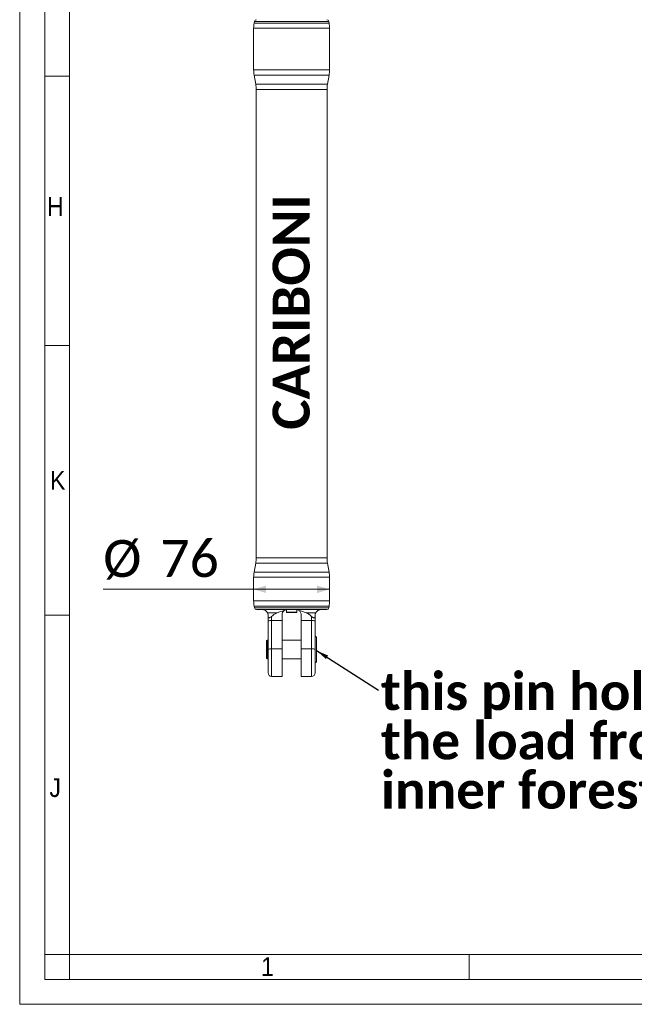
# Model space of a CAD drawing. Header units: millimetres. Extents: x 50 to 4179, y 50 to 2920.
# Tile 1 of 10: x 50 to 665, y 50 to 1036. Entities that reach past the tile are written whole.
import ezdxf

# ---------------------------------------------------------------- set-up
doc = ezdxf.new("R2010")
doc.units = ezdxf.units.MM
doc.header["$LTSCALE"] = 5
doc.linetypes.add('SLD-Solido', pattern=[0])
doc.styles.add('SLDTEXTSTYLE0', font='GOTHIC.TTF', dxfattribs={"width": 0.913})
doc.styles.add('SLDTEXTSTYLE1', font='CALIBRIB.TTF')
doc.styles.add('SLDTEXTSTYLE4', font='CALIBRI.TTF')
doc.styles.get("Standard").update_dxf_attribs({"font": 'CALIBRIB.TTF'})
doc.dimstyles.new('SLDDIMSTYLE0', dxfattribs={"dimtxt": 37.041667, "dimasz": 12.5, "dimexe": 0, "dimexo": 0.0625, "dimgap": 9.260417, "dimtad": 1, "dimrnd": 1e-09, "dimzin": 12, "dimdsep": 46, "dimtxsty": 'SLDTEXTSTYLE1', "dimsah": 1, "dimcen": 0.09, "dimadec": 0, "dimazin": 3, "dimtfac": 1, "dimtofl": 0, "dimtmove": 0, "dimatfit": 3, "dimfxl": 0, "dimfrac": 2, "dimtolj": 1, "dimtzin": 12, "dimarcsym": 0})
doc.dimstyles.new('SLDDIMSTYLE1', dxfattribs={"dimtxt": 0.18, "dimasz": 12.5, "dimexe": 0, "dimexo": 0.0625, "dimgap": 0, "dimtad": 0, "dimtih": 1, "dimtoh": 1, "dimdec": 0, "dimrnd": 1e-09, "dimzin": 0, "dimdsep": 46, "dimtxsty": 'Standard', "dimsah": 1, "dimcen": 0.09, "dimadec": 0, "dimazin": 0, "dimtfac": 12.5, "dimtdec": 0, "dimtofl": 0, "dimtmove": 0, "dimatfit": 3, "dimfxl": 0, "dimfrac": 2, "dimtolj": 1, "dimtzin": 0, "dimarcsym": 0})

# ---------------------------------------------------------------- blocks, each defined once
blk = doc.blocks.new('_D_1')
at = {"color": 7, "linetype": 'SLD-Solido', "lineweight": 0}
for q in [(133.62, 465.79), (360.3, 465.79)]:
    blk.add_line((284.3, 465.79), q, dxfattribs=at)
for points in [[(284.3, 465.79), (296.8, 462.04), (296.8, 469.54)], [(360.3, 465.79), (347.8, 469.54), (347.8, 462.04)]]:
    blk.add_solid(points, dxfattribs=at)
at = {"color": 7, "linetype": 'SLD-Solido', "lineweight": 0, "char_height": 37.042, "attachment_point": 1, "style": 'SLDTEXTSTYLE4'}
for s, insert in [('%%c', (133.62, 515.17)), ('76', (190.9, 515.17))]:
    blk.add_mtext(s, dxfattribs=dict(at, insert=insert))
blk = doc.blocks.new('SW_NOTE_9')
at = {"color": 0, "linetype": 'Continuous', "lineweight": 0, "char_height": 37.0417, "attachment_point": 1, "style": 'SLDTEXTSTYLE1'}
for s, insert in [('this pin holds all', (2.56, 17.26)), ('the load from', (2.56, -32.13)), ('inner forestay', (2.56, -81.52))]:
    blk.add_mtext(s, dxfattribs=dict(at, insert=insert))

msp = doc.modelspace()

# ---------------------------------------------------------------- linework, layer by layer
at = {"color": 7, "linetype": 'SLD-Solido', "lineweight": 0}
for p, q in [((50, 2920), (50, 50)), ((75, 2895), (75, 75)), ((75, 980), (100, 980)), ((75, 710), (100, 710)), ((75, 440), (100, 440)), ((100, 100), (75, 100)), ((100, 75), (100, 100)), ((500, 75), (500, 100)), ((75, 75), (4130, 75)), ((50, 50), (4155, 50))]:
    msp.add_line(p, q, dxfattribs=at)
at = {"color": 7, "linetype": 'SLD-Solido', "lineweight": 15}
for p, q in [((100, 2870), (100, 100)), ((284.295, 1027.871), (284.295, 986.12)), ((285.062, 1034.843), (284.751, 1033.08)), ((359.84, 1033.08), (359.529, 1034.843)), ((360.295, 986.12), (360.295, 1027.871)), ((284.751, 980.911), (286.34, 971.902)), ((358.251, 971.902), (359.84, 980.911)), ((286.795, 966.693), (286.795, 497.298)), ((357.795, 497.298), (357.795, 966.693)), ((286.34, 492.089), (284.751, 483.08)), ((359.84, 483.08), (358.251, 492.089)), ((284.295, 477.871), (284.295, 454.12)), ((360.295, 454.12), (360.295, 477.871)), ((284.751, 448.911), (285.062, 447.148)), ((357.559, 445.496), (287.032, 445.496)), ((317.195, 445.41), (317.07, 443.008)), ((327.521, 443.008), (327.396, 445.407)), ((359.529, 447.148), (359.84, 448.911)), ((307.635, 442.106), (298.198, 442.106)), ((298.795, 439.496), (298.795, 438.617)), ((298.795, 434.084), (298.795, 438.617)), ((298.795, 405.743), (298.795, 434.084)), ((302.295, 438.691), (302.295, 434.45)), ((302.295, 434.45), (312.795, 434.45)), ((302.295, 434.45), (302.295, 406.109)), ((312.795, 434.45), (312.795, 440.496)), ((312.795, 406.109), (312.795, 434.45)), ((317.07, 443.008), (317.555, 442.496)), ((317.07, 443.008), (322.295, 443.008)), ((322.295, 442.496), (317.555, 442.496)), ((322.295, 443.008), (327.521, 443.008)), ((327.036, 442.496), (322.295, 442.496)), ((327.036, 442.496), (327.521, 443.008)), ((331.795, 440.496), (331.795, 434.45)), ((331.795, 434.45), (342.295, 434.45)), ((331.795, 434.45), (331.795, 406.109)), ((346.393, 442.106), (336.956, 442.106)), ((342.295, 434.45), (342.295, 438.691)), ((342.295, 406.109), (342.295, 434.45)), ((345.795, 438.617), (345.795, 439.496)), ((345.795, 438.617), (345.795, 434.084)), ((345.795, 434.084), (345.795, 405.743)), ((297.862, 414.996), (296.995, 414.496)), ((296.995, 396.496), (296.995, 414.496)), ((298.495, 414.996), (297.862, 414.996)), ((297.862, 414.996), (297.862, 395.996)), ((298.495, 395.996), (298.495, 414.996)), ((298.795, 414.496), (298.495, 414.496)), ((331.795, 414.996), (312.795, 414.996)), ((347.295, 417.841), (345.795, 418.707)), ((347.295, 417.841), (347.295, 393.15)), ((298.795, 381.996), (298.795, 405.743)), ((302.295, 406.109), (312.795, 406.109)), ((312.795, 378.496), (312.795, 406.109)), ((331.795, 406.109), (331.795, 378.496)), ((331.795, 406.109), (342.295, 406.109)), ((345.795, 405.743), (345.795, 381.996)), ((296.995, 396.496), (297.862, 395.996)), ((297.862, 395.996), (298.495, 395.996)), ((298.495, 396.496), (298.795, 396.496)), ((312.795, 395.996), (331.795, 395.996)), ((345.795, 392.284), (347.295, 393.15)), ((302.295, 378.496), (312.795, 378.496)), ((331.795, 378.496), (342.295, 378.496)), ((100, 100), (4105, 100))]:
    msp.add_line(p, q, dxfattribs=at)
at = {"color": 8, "linetype": 'SLD-Solido', "lineweight": 15}
for p, q in [((360.295, 1027.871), (284.295, 1027.871)), ((284.751, 1033.08), (359.84, 1033.08)), ((359.529, 1034.843), (285.062, 1034.843)), ((284.295, 986.12), (360.295, 986.12)), ((359.84, 980.911), (284.751, 980.911)), ((286.34, 971.902), (358.251, 971.902)), ((357.795, 966.693), (286.795, 966.693)), ((286.795, 497.298), (357.795, 497.298)), ((358.251, 492.089), (286.34, 492.089)), ((360.295, 477.871), (284.295, 477.871)), ((284.751, 483.08), (359.84, 483.08)), ((284.295, 454.12), (360.295, 454.12)), ((359.84, 448.911), (284.751, 448.911)), ((285.062, 447.148), (359.529, 447.148)), ((302.295, 406.109), (302.295, 378.496)), ((342.295, 378.496), (342.295, 406.109))]:
    msp.add_line(p, q, dxfattribs=at)
at = {"color": 7, "linetype": 'SLD-Solido', "lineweight": 15}
for centre, radius, start, end in [((287.032, 1034.496), 2, 90, 170), ((357.559, 1034.496), 2, 10, 90), ((314.295, 1027.871), 30, 170, 180), ((330.295, 1027.871), 30, 0, 10), ((314.295, 986.12), 30, 180, 190), ((330.295, 986.12), 30, 350, 0), ((256.795, 966.693), 30, 0, 10), ((387.795, 966.693), 30, 170, 180), ((256.795, 497.298), 30, 350, 0), ((387.795, 497.298), 30, 180, 190), ((314.295, 477.871), 30, 170, 180), ((330.295, 477.871), 30, 0, 10), ((314.295, 454.12), 30, 180, 190), ((330.295, 454.12), 30, 350, 0), ((287.032, 447.496), 2, 190, 270), ((291.174, 443.374), 3, 44.219211, 45), ((353.417, 443.374), 3, 135, 135.709837), ((357.559, 447.496), 2, 270, 350), ((301.43, 425.802), 8.691, 84.286981, 107.647878), ((343.161, 425.802), 8.691, 72.352122, 95.713019), ((301.43, 397.467), 8.685, 84.278877, 107.655982), ((343.161, 397.467), 8.685, 72.344018, 95.721123), ((302.295, 381.996), 3.5, 180, 270), ((342.295, 381.996), 3.5, 270, 0)]:
    msp.add_arc(centre, radius, start, end, dxfattribs=at)
for points, knots in [([(293.328, 445.472), (293.325, 445.472), (293.242, 445.481), (293.546, 445.455), (294.264, 445.346), (295.415, 444.939), (296.541, 444.252), (297.576, 443.223), (297.989, 442.481), (298.198, 442.106)], [0, 0, 0, 0, 0.0089491, 0.2298639, 0.4568806, 0.5971718, 0.7420066, 0.8698767, 1, 1, 1, 1]), ([(307.635, 442.106), (308.498, 442.472), (310.229, 443.204), (312.536, 443.959), (314.057, 444.263), (314.649, 444.382)], [0, 0, 0, 0, 0.3777999, 0.7575532, 1, 1, 1, 1]), ([(312.795, 440.496), (312.891, 441.201), (313.101, 442.744), (314.012, 443.844), (314.577, 444.321), (314.649, 444.382)], [0, 0, 0, 0, 0.4232065, 0.9259194, 1, 1, 1, 1]), ([(314.649, 444.382), (314.682, 444.407), (315.203, 444.821), (316.171, 445.35), (317.316, 445.453), (317.795, 445.496)], [0, 0, 0, 0, 0.0370249, 0.5967358, 1, 1, 1, 1]), ([(326.795, 445.496), (327.291, 445.45), (328.436, 445.344), (329.401, 444.811), (329.91, 444.407), (329.942, 444.382)], [0, 0, 0, 0, 0.41679178, 0.96415431, 1, 1, 1, 1]), ([(329.942, 444.382), (330.815, 444.198), (333.241, 443.688), (335.506, 442.724), (336.956, 442.106)], [0, 0, 0, 0, 0.3601007, 1, 1, 1, 1]), ([(329.942, 444.382), (330.269, 444.071), (330.974, 443.401), (331.666, 442.043), (331.759, 440.93), (331.795, 440.496)], [0, 0, 0, 0, 0.34483328, 0.74403781, 1, 1, 1, 1]), ([(346.393, 442.106), (346.632, 442.528), (347.116, 443.381), (348.308, 444.452), (349.494, 445.076), (350.499, 445.376), (351.153, 445.464), (351.227, 445.469), (351.263, 445.472)], [0, 0, 0, 0, 0.1459941, 0.2953342, 0.4414038, 0.5926042, 0.7980411, 1, 1, 1, 1]), ([(298.198, 442.106), (298.431, 441.547), (298.742, 440.802), (298.785, 439.757), (298.795, 439.496)], [0, 0, 0, 0, 0.7495099, 1, 1, 1, 1]), ([(298.795, 438.617), (298.813, 438.343), (298.845, 437.852), (299.12, 437.365), (299.507, 437.14), (300.027, 437.149), (300.816, 437.48), (301.598, 438.062), (302.128, 438.54), (302.295, 438.691)], [0, 0, 0, 0, 0.1674021, 0.2992729, 0.4067063, 0.5143159, 0.6516264, 0.8899869, 1, 1, 1, 1]), ([(302.295, 438.691), (303.244, 439.477), (304.903, 440.852), (306.816, 441.73), (307.635, 442.106)], [0, 0, 0, 0, 0.57139929, 1, 1, 1, 1]), ([(336.956, 442.106), (337.897, 441.669), (339.806, 440.78), (341.458, 439.394), (342.295, 438.691)], [0, 0, 0, 0, 0.4928559, 1, 1, 1, 1]), ([(342.295, 438.691), (342.572, 438.443), (343.122, 437.949), (343.901, 437.426), (344.582, 437.147), (345.097, 437.138), (345.494, 437.388), (345.751, 437.881), (345.78, 438.361), (345.795, 438.617)], [0, 0, 0, 0, 0.1809242, 0.3606049, 0.4797882, 0.5999824, 0.7076361, 0.8441185, 1, 1, 1, 1]), ([(345.795, 439.496), (345.819, 439.879), (345.866, 440.66), (346.12, 441.496), (346.317, 441.937), (346.393, 442.106)], [0, 0, 0, 0, 0.3727369, 0.7592999, 1, 1, 1, 1])]:
    msp.add_open_spline(points, degree=3, knots=knots, dxfattribs=at)

# ---------------------------------------------------------------- block references
at = {"color": 7, "linetype": 'Continuous', "lineweight": 0}
msp.add_blockref('SW_NOTE_9', (409.219, 364.583), dxfattribs=at)

# ---------------------------------------------------------------- texts
at = {"color": 7, "linetype": 'Continuous', "lineweight": 0, "char_height": 18.81, "attachment_point": 1, "style": 'SLDTEXTSTYLE0'}
for s, insert in [('H', (77.337, 858.748)), ('K', (80.486, 584.429)), ('J', (79.821, 276.521)), ('1', (291.717, 97.067))]:
    msp.add_mtext(s, dxfattribs=dict(at, insert=insert))
at = {"color": 7, "linetype": 'Continuous', "lineweight": 0, "insert": (303.262, 625.718), "char_height": 37.0417, "attachment_point": 1, "rotation": 90, "style": 'SLDTEXTSTYLE1'}
msp.add_mtext('CARIBONI', dxfattribs=at)

# ---------------------------------------------------------------- dimensions: what is measured, and where the dimension line sits
at = {"color": 7, "linetype": 'SLD-Solido', "lineweight": 0}
dim = msp.add_linear_dim(base=(360.295, 465.785), p1=(284.295, 454.12), p2=(360.295, 454.12), angle=0, text='%%c<>', dimstyle='SLDDIMSTYLE0', dxfattribs=at)
dim.commit()
dim.dimension.update_dxf_attribs({"geometry": '_D_1', "text_midpoint": (187.295, 465.785), "dimtype": 160})

# ---------------------------------------------------------------- leaders
at = {"color": 7, "linetype": 'Continuous', "lineweight": 0}
msp.add_leader([(347.295, 404.41), (409.219, 364.583)], dimstyle='SLDDIMSTYLE1', dxfattribs=at)

doc.saveas('drawing.dxf')
